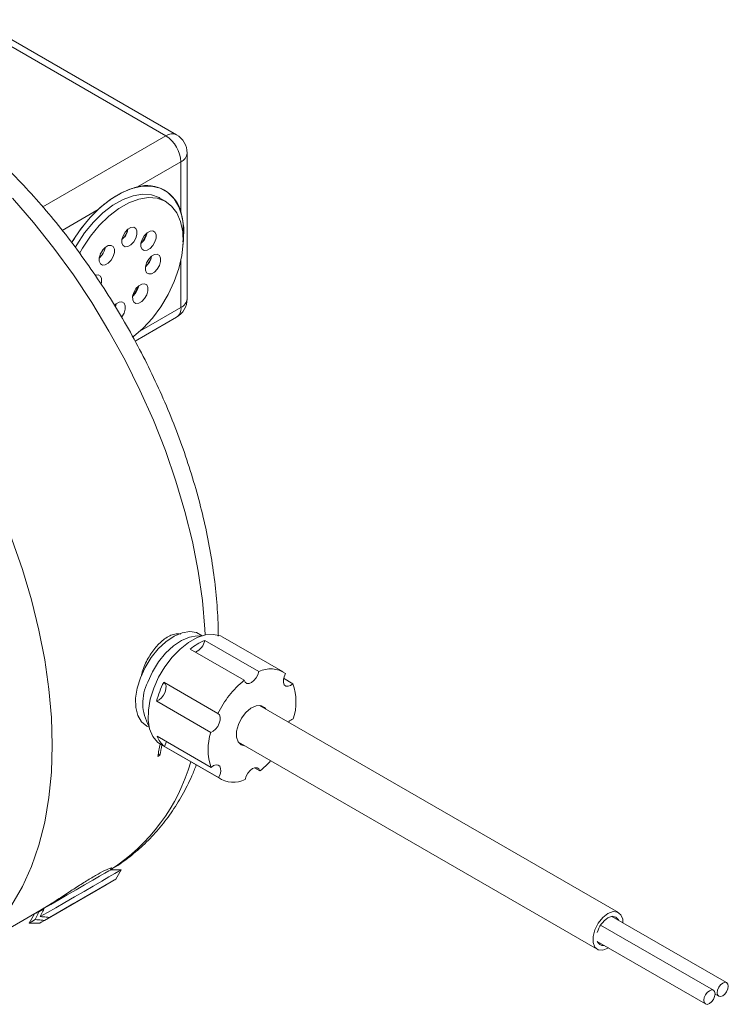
# Model space of a CAD drawing. Header units: inches. Extents: x 0.84 to 7.49, y 1.48 to 7.26.
# Tile 8 of 8: x 6.45 to 7.49, y 4.69 to 6.14. Entities that reach past the tile are written whole.
import ezdxf

# ---------------------------------------------------------------- set-up
doc = ezdxf.new("R2010")
doc.units = ezdxf.units.IN
doc.header["$MEASUREMENT"] = 0

msp = doc.modelspace()

# ---------------------------------------------------------------- linework, layer by layer
at = {"color": 7, "linetype": 'Continuous', "lineweight": 15}
for p, q in [((6.6666, 5.9677), (6.3734, 6.137)), ((6.6823, 5.9692), (6.389, 6.1385)), ((6.6979, 5.7278), (6.6979, 5.9422)), ((6.6887, 5.9294), (6.6249, 5.8926)), ((6.6887, 5.8557), (6.6887, 5.9294)), ((6.6664, 5.8712), (6.6578, 5.8761)), ((6.6058, 5.8189), (6.6093, 5.8251)), ((6.6083, 5.828), (6.61, 5.8269)), ((6.6083, 5.828), (6.61, 5.8269)), ((6.6311, 5.8104), (6.6387, 5.8236)), ((6.5702, 5.7935), (6.5738, 5.7996)), ((6.6403, 5.7788), (6.6441, 5.7853)), ((6.643, 5.7834), (6.6432, 5.7832)), ((6.6179, 5.7317), (6.6259, 5.7456)), ((6.6254, 5.7459), (6.6259, 5.7456)), ((6.6254, 5.7459), (6.6259, 5.7456)), ((6.6259, 5.7456), (6.6268, 5.7471)), ((6.6213, 5.6656), (6.6823, 5.7008)), ((6.839, 5.179), (6.7506, 5.23)), ((6.7237, 5.2252), (6.8033, 5.1793)), ((6.7818, 5.1666), (6.7023, 5.2126)), ((6.6635, 5.1636), (6.7431, 5.1177)), ((6.8398, 5.1695), (6.8535, 5.1616)), ((6.7326, 5.09), (6.6531, 5.136)), ((7.3322, 4.825), (6.8045, 5.1296)), ((6.6536, 5.0843), (6.7332, 5.0383)), ((6.6593, 5.072), (6.7477, 5.0209)), ((6.7733, 5.0755), (7.301, 4.7708)), ((6.6579, 5.0563), (6.6546, 5.0544)), ((6.6579, 5.0563), (6.6554, 5.0584)), ((6.7441, 5.0234), (6.6646, 5.0693)), ((6.8049, 5.0333), (6.797, 5.0379)), ((6.5853, 4.8876), (6.5867, 4.8899)), ((6.6009, 4.8876), (6.5853, 4.8876)), ((6.5931, 4.874), (6.6009, 4.8876)), ((6.5863, 4.8701), (6.4956, 4.8177)), ((6.4881, 4.8134), (6.5788, 4.8658)), ((6.3812, 4.77), (6.4832, 4.8289)), ((6.4798, 4.8259), (6.4873, 4.8302)), ((6.4734, 4.823), (6.4656, 4.8094)), ((6.4729, 4.823), (6.4734, 4.823)), ((7.4912, 4.7217), (7.3224, 4.8192)), ((6.4656, 4.8094), (6.4812, 4.8094)), ((7.4718, 4.7105), (7.3058, 4.8063)), ((7.301, 4.7822), (7.4602, 4.6904)), ((7.4742, 4.7047), (7.4796, 4.7016))]:
    msp.add_line(p, q, dxfattribs=at)
at = {"color": 8, "linetype": 'Continuous', "lineweight": 15}
for p, q in [((6.4856, 5.8632), (6.6666, 5.9677)), ((6.567, 5.8591), (6.5141, 5.8286)), ((6.6887, 5.7151), (6.6887, 5.785)), ((6.6282, 5.6801), (6.6887, 5.7151))]:
    msp.add_line(p, q, dxfattribs=at)
at = {"color": 7, "linetype": 'Continuous', "lineweight": 15, "flags": 128}
for points in [[(6.5418, 5.8308), (6.5555, 5.8475), (6.5702, 5.8622), (6.5855, 5.8744), (6.6012, 5.8839), (6.6166, 5.8904), (6.6316, 5.8937), (6.6456, 5.8938), (6.6584, 5.8907), (6.6695, 5.8844), (6.6787, 5.8752), (6.6858, 5.8631), (6.6905, 5.8486), (6.6928, 5.8321), (6.6925, 5.8139), (6.6918, 5.8068)], [(6.5471, 5.8248), (6.5601, 5.8406), (6.5741, 5.8543), (6.5888, 5.8656), (6.6037, 5.8741), (6.6183, 5.8796), (6.6323, 5.8819), (6.6453, 5.8809), (6.6568, 5.8767), (6.6578, 5.8761)], [(6.5557, 5.8198), (6.5687, 5.8356), (6.5827, 5.8494), (6.5974, 5.8607), (6.6123, 5.8692), (6.6269, 5.8746), (6.6409, 5.8769), (6.6538, 5.8759), (6.6654, 5.8717), (6.6751, 5.8644), (6.6829, 5.8542), (6.6883, 5.8414), (6.6914, 5.8264), (6.6919, 5.8095), (6.69, 5.7914), (6.6856, 5.7724), (6.6788, 5.7533), (6.6699, 5.7344), (6.6591, 5.7163), (6.6468, 5.6996), (6.6332, 5.6848), (6.6188, 5.6722), (6.6177, 5.6714)], [(6.5282, 5.8104), (6.5295, 5.8126), (6.5418, 5.8308)], [(6.5332, 5.8035), (6.5355, 5.8073), (6.5471, 5.8248)], [(6.6193, 5.8116), (6.6224, 5.817), (6.6241, 5.8227), (6.6241, 5.8278), (6.6224, 5.8315), (6.6193, 5.8333), (6.6152, 5.8329), (6.6108, 5.8304), (6.6067, 5.8261), (6.6036, 5.8206), (6.6019, 5.815), (6.6019, 5.8099), (6.6036, 5.8061), (6.6067, 5.8043), (6.6108, 5.8047), (6.6152, 5.8073), (6.6193, 5.8116)], [(6.6474, 5.8061), (6.6505, 5.8115), (6.6522, 5.8172), (6.6522, 5.8223), (6.6505, 5.8261), (6.6474, 5.8279), (6.6433, 5.8275), (6.6389, 5.8249), (6.6348, 5.8206), (6.6317, 5.8152), (6.63, 5.8095), (6.63, 5.8044), (6.6317, 5.8007), (6.6348, 5.7989), (6.6389, 5.7993), (6.6433, 5.8018), (6.6474, 5.8061)], [(6.5397, 5.7947), (6.544, 5.8024), (6.5557, 5.8198)], [(6.6019, 5.8149), (6.6019, 5.8149), (6.606, 5.8192)], [(6.63, 5.8094), (6.6301, 5.8095), (6.6342, 5.8138)], [(6.5861, 5.7848), (6.5892, 5.7902), (6.5909, 5.7959), (6.5909, 5.801), (6.5892, 5.8047), (6.5861, 5.8065), (6.582, 5.8061), (6.5776, 5.8036), (6.5735, 5.7993), (6.5704, 5.7939), (6.5687, 5.7882), (6.5687, 5.7831), (6.5704, 5.7794), (6.5735, 5.7775), (6.5776, 5.778), (6.582, 5.7805), (6.5861, 5.7848)], [(6.5687, 5.7881), (6.5688, 5.7882), (6.5728, 5.7925)], [(6.654, 5.7717), (6.6571, 5.7771), (6.6588, 5.7827), (6.6588, 5.7878), (6.6571, 5.7916), (6.654, 5.7934), (6.6499, 5.793), (6.6455, 5.7904), (6.6414, 5.7861), (6.6383, 5.7807), (6.6366, 5.775), (6.6366, 5.7699), (6.6383, 5.7662), (6.6414, 5.7644), (6.6455, 5.7648), (6.6499, 5.7673), (6.654, 5.7717)], [(6.6366, 5.775), (6.6367, 5.775), (6.6408, 5.7793)], [(6.5714, 5.7494), (6.5721, 5.7526), (6.5721, 5.7577), (6.5704, 5.7614), (6.5673, 5.7632), (6.5632, 5.7628), (6.5625, 5.7625)], [(6.6352, 5.7283), (6.6384, 5.7337), (6.64, 5.7394), (6.64, 5.7445), (6.6384, 5.7482), (6.6352, 5.75), (6.6312, 5.7496), (6.6267, 5.7471), (6.6227, 5.7428), (6.6195, 5.7374), (6.6178, 5.7317), (6.6179, 5.7266), (6.6195, 5.7229), (6.6227, 5.7211), (6.6267, 5.7215), (6.6312, 5.724), (6.6352, 5.7283)], [(6.622, 5.736), (6.6251, 5.7414), (6.6268, 5.7471)], [(6.6021, 5.7015), (6.6052, 5.7069), (6.6069, 5.7126), (6.6069, 5.7177), (6.6052, 5.7215), (6.6021, 5.7233), (6.598, 5.7229), (6.5936, 5.7203), (6.5911, 5.718)], [(6.6179, 5.7317), (6.6179, 5.7317), (6.622, 5.736)], [(6.5925, 5.716), (6.5936, 5.7203), (6.5936, 5.7204)], [(6.72, 5.2321), (6.7118, 5.2367), (6.7017, 5.2383), (6.6905, 5.2365), (6.6786, 5.2315), (6.6667, 5.2234), (6.6553, 5.2128), (6.6449, 5.1999), (6.6361, 5.1856), (6.6291, 5.1703)], [(6.7181, 5.2315), (6.7127, 5.2319), (6.7015, 5.2301), (6.6897, 5.2251), (6.6778, 5.2171), (6.6663, 5.2064), (6.656, 5.1936), (6.6471, 5.1792), (6.6402, 5.164)], [(6.7506, 5.23), (6.7469, 5.2318), (6.7365, 5.2342), (6.7249, 5.2334), (6.7126, 5.2294), (6.6999, 5.2224), (6.6875, 5.2126), (6.6757, 5.2005), (6.665, 5.1865), (6.6559, 5.1711), (6.6487, 5.1549)], [(6.7818, 5.1666), (6.7833, 5.1636), (6.7858, 5.162), (6.7891, 5.1619), (6.7927, 5.1634), (6.7962, 5.1662), (6.7994, 5.1701), (6.8019, 5.1746), (6.8033, 5.1793)], [(6.8426, 5.1766), (6.8404, 5.1719), (6.8394, 5.1673), (6.8395, 5.1631), (6.8408, 5.16), (6.8432, 5.1581), (6.8463, 5.1578), (6.8499, 5.159), (6.8535, 5.1616)], [(6.6291, 5.1703), (6.6244, 5.1549), (6.6222, 5.1401), (6.6226, 5.1265), (6.6255, 5.1149), (6.6309, 5.1056), (6.6384, 5.0992), (6.6422, 5.0974)], [(6.6531, 5.136), (6.6567, 5.1376), (6.6602, 5.1406), (6.6633, 5.1447), (6.6656, 5.1493), (6.6668, 5.154), (6.6669, 5.1582), (6.6658, 5.1615), (6.664, 5.1633)], [(6.6487, 5.1549), (6.6436, 5.1386), (6.6409, 5.1228), (6.6406, 5.1081), (6.6428, 5.095), (6.6475, 5.084), (6.6543, 5.0756), (6.6593, 5.072)], [(6.8134, 5.1245), (6.8117, 5.1265), (6.8062, 5.1294), (6.7993, 5.129), (6.7918, 5.1255), (6.7844, 5.1193), (6.778, 5.1109), (6.7733, 5.1014)], [(6.7326, 5.09), (6.7362, 5.0917), (6.7398, 5.0947), (6.7429, 5.0987), (6.7452, 5.1034), (6.7464, 5.108), (6.7464, 5.1123), (6.7453, 5.1156), (6.7431, 5.1177)], [(6.7733, 5.1014), (6.7707, 5.0917), (6.7706, 5.0829), (6.773, 5.0759), (6.7775, 5.0716), (6.7822, 5.0703)], [(6.6646, 5.0693), (6.6667, 5.0739), (6.6674, 5.0763)], [(6.7441, 5.0234), (6.7463, 5.028), (6.7473, 5.0327), (6.7472, 5.0368), (6.7459, 5.04), (6.7435, 5.0418), (6.7404, 5.0422), (6.7368, 5.041), (6.7332, 5.0383)], [(6.8049, 5.0333), (6.8034, 5.0363), (6.8009, 5.0379), (6.7976, 5.038), (6.794, 5.0366), (6.7904, 5.0338), (6.7873, 5.0299), (6.7848, 5.0253), (6.7834, 5.0206)], [(6.5853, 4.8876), (6.5851, 4.8874), (6.5826, 4.886), (6.5771, 4.8828), (6.5691, 4.8782), (6.559, 4.8723), (6.5472, 4.8656), (6.5345, 4.8582), (6.5215, 4.8507), (6.509, 4.8435), (6.4975, 4.8369), (6.4878, 4.8312), (6.4803, 4.8269), (6.4754, 4.8241), (6.4735, 4.823), (6.4734, 4.823)], [(6.6009, 4.8876), (6.6005, 4.8873), (6.5974, 4.8855), (6.5915, 4.8821), (6.583, 4.8772), (6.5723, 4.8711), (6.5599, 4.8639), (6.5463, 4.856), (6.5322, 4.8479), (6.518, 4.8397), (6.5046, 4.8319), (6.4924, 4.8249), (6.482, 4.8189)], [(6.5863, 4.8701), (6.5913, 4.873), (6.5931, 4.874), (6.5917, 4.8732), (6.587, 4.8705), (6.5795, 4.8662), (6.5695, 4.8604), (6.5576, 4.8535), (6.5445, 4.8459), (6.531, 4.8381), (6.5178, 4.8305), (6.5058, 4.8236), (6.4956, 4.8177)], [(6.4881, 4.8134), (6.4831, 4.8105), (6.4813, 4.8094), (6.4827, 4.8103), (6.4873, 4.8129), (6.4949, 4.8173), (6.5049, 4.8231), (6.5168, 4.83), (6.5299, 4.8375), (6.5434, 4.8453), (6.5566, 4.8529), (6.5686, 4.8599), (6.5788, 4.8658)], [(6.4798, 4.8259), (6.4806, 4.8264), (6.4814, 4.8269), (6.4823, 4.8274), (6.4832, 4.8279), (6.4842, 4.8285), (6.4852, 4.829), (6.4862, 4.8296), (6.4873, 4.8302)], [(7.3166, 4.8234), (7.3242, 4.8262), (7.3308, 4.8256), (7.3357, 4.8217), (7.3384, 4.8149), (7.3387, 4.8098)], [(6.4745, 4.8146), (6.4688, 4.8113), (6.4659, 4.8096), (6.4656, 4.8094)], [(7.3173, 4.7728), (7.3166, 4.7724), (7.309, 4.7696), (7.3024, 4.7701), (7.2975, 4.7741), (7.2948, 4.7809), (7.2948, 4.7898), (7.2975, 4.7996), (7.3024, 4.8092), (7.309, 4.8175), (7.3166, 4.8234), (7.3166, 4.8234)], [(7.3166, 4.8171), (7.323, 4.8193), (7.3284, 4.8182), (7.332, 4.8141), (7.3322, 4.8135)], [(7.466, 4.7099), (7.4691, 4.711), (7.4718, 4.7105), (7.4736, 4.7085), (7.4742, 4.7052), (7.4736, 4.7012), (7.4718, 4.6971), (7.4691, 4.6935), (7.466, 4.6909), (7.4628, 4.6898), (7.4602, 4.6904), (7.4584, 4.6924), (7.4578, 4.6957), (7.4584, 4.6997), (7.4602, 4.7038), (7.4628, 4.7074), (7.466, 4.7099)], [(7.4854, 4.7212), (7.4886, 4.7222), (7.4912, 4.7217), (7.493, 4.7197), (7.4936, 4.7164), (7.493, 4.7124), (7.4912, 4.7083), (7.4886, 4.7047), (7.4854, 4.7022), (7.4823, 4.7011), (7.4796, 4.7016), (7.4778, 4.7036), (7.4772, 4.7069), (7.4778, 4.7109), (7.4796, 4.715), (7.4823, 4.7186), (7.4854, 4.7212)]]:
    msp.add_lwpolyline(points, dxfattribs=at)
at = {"color": 8, "linetype": 'Continuous', "lineweight": 15, "flags": 128}
for points in [[(6.7246, 5.2333), (6.7241, 5.242), (6.7204, 5.284), (6.7143, 5.327), (6.7057, 5.3708), (6.6947, 5.4151), (6.6814, 5.4598), (6.6659, 5.5046), (6.6482, 5.5493), (6.6284, 5.5936), (6.6066, 5.6374), (6.583, 5.6804), (6.5576, 5.7224), (6.5306, 5.7631), (6.5021, 5.8024), (6.4722, 5.8401), (6.4412, 5.876)], [(6.3812, 5.5065), (6.4027, 5.4633), (6.4225, 5.419), (6.4402, 5.3743), (6.4557, 5.3295), (6.469, 5.2848), (6.4799, 5.2405), (6.4885, 5.1967), (6.4947, 5.1537), (6.4984, 5.1117), (6.4996, 5.0709)], [(6.4996, 5.0709), (6.4984, 5.0316), (6.4947, 4.9939), (6.4885, 4.958), (6.4799, 4.9241), (6.469, 4.8924), (6.4557, 4.8631), (6.4402, 4.8362), (6.4225, 4.812), (6.4027, 4.7905), (6.3812, 4.7721)]]:
    msp.add_lwpolyline(points, dxfattribs=at)
at = {"color": 8, "linetype": 'Continuous', "lineweight": 15}
for centre, radius, start, end in [((6.6758, 5.9549), 0.0157, 65.6929, 125.6174), ((6.6823, 5.9437), 0.0157, 294.3747, 354.3054), ((6.6823, 5.7294), 0.0157, 294.3747, 354.3054), ((6.6739, 5.7132), 0.015, 304.0574, 7.2548), ((6.4328, 5.1243), 0.2814, 302.8803, 343.9693)]:
    msp.add_arc(centre, radius, start, end, dxfattribs=at)
at = {"color": 7, "linetype": 'Continuous', "lineweight": 15}
for centre, radius, start, end in [((6.6666, 5.9422), 0.0313, 0, 60.0027), ((6.6408, 5.9272), 0.048, 2.6055, 57.3945), ((6.6387, 5.8428), 0.0517, 14.5214, 105.468), ((6.7198, 5.6984), 0.2218, 133.5604, 149.7592), ((6.5862, 5.8344), 0.025, 322.5689, 350.7242), ((6.6143, 5.829), 0.025, 322.5691, 350.7241), ((6.553, 5.8077), 0.025, 322.5689, 350.7242), ((6.6209, 5.7945), 0.025, 322.569, 350.7238), ((6.6666, 5.7278), 0.0312, 299.9973, 0), ((6.757, 5.1445), 0.0873, 112.4121, 128.816), ((6.7015, 5.2287), 0.0225, 292.6296, 351.0433), ((6.8206, 5.1445), 0.0389, 55.5582, 116.3995), ((6.6999, 5.1331), 0.0672, 152.7011, 210.1617), ((6.7939, 5.0983), 0.1458, 153.4074, 165.0492), ((6.8734, 5.0543), 0.1449, 129.2046, 154.0705), ((6.7747, 5.1349), 0.0832, 342.5187, 18.73), ((6.8595, 5.0937), 0.0171, 108.5799, 137.8222), ((6.8119, 5.0651), 0.0832, 162.5187, 198.73), ((6.6876, 5.0976), 0.0365, 201.4876, 230.9142), ((6.1919, 5.1515), 0.4728, 348.1533, 350.4141), ((6.1968, 5.1531), 0.4711, 348.1514, 349.9872), ((6.7268, 5.1318), 0.1257, 308.4211, 318.2946), ((6.7661, 5.0555), 0.0389, 235.5583, 296.3993), ((7.3368, 4.786), 0.037, 123.0773, 165.1288), ((7.3093, 4.7853), 0.00885, 200.1477, 279.8579)]:
    msp.add_arc(centre, radius, start, end, dxfattribs=at)
for points, knots in [([(6.7435, 5.2316), (6.7436, 5.2332), (6.7438, 5.2478), (6.7421, 5.2763), (6.7382, 5.3171), (6.7318, 5.3588), (6.7232, 5.4008), (6.7124, 5.4432), (6.6995, 5.4857), (6.6846, 5.5282), (6.6677, 5.5704), (6.6489, 5.6122), (6.6284, 5.6534), (6.6061, 5.6939), (6.5822, 5.7334), (6.5567, 5.7718), (6.5299, 5.809), (6.5018, 5.8447), (6.4725, 5.8788), (6.4421, 5.9112), (6.4108, 5.9417), (6.3787, 5.9702), (6.3458, 5.9965), (6.3124, 6.0205), (6.2785, 6.0421), (6.2443, 6.0611), (6.2099, 6.0775), (6.1754, 6.091), (6.1411, 6.1017), (6.1072, 6.1094), (6.0737, 6.114), (6.0411, 6.1155), (6.0094, 6.1139), (5.9788, 6.1092), (5.9496, 6.1017), (5.922, 6.0911), (5.9033, 6.0824), (5.8944, 6.0765), (5.8936, 6.076)], [0, 0, 0, 0, 0.003607, 0.033165, 0.062712, 0.092231, 0.121713, 0.151156, 0.180561, 0.20993, 0.239271, 0.268589, 0.297892, 0.327186, 0.35648, 0.385779, 0.415089, 0.44442, 0.473778, 0.503171, 0.532605, 0.562088, 0.591623, 0.621214, 0.650857, 0.680546, 0.710263, 0.739967, 0.769609, 0.799124, 0.828435, 0.857463, 0.886143, 0.91444, 0.942359, 0.969948, 0.997293, 1, 1, 1, 1]), ([(6.6249, 5.8926), (6.62, 5.8911), (6.6099, 5.8882), (6.5949, 5.8804), (6.5805, 5.871), (6.5715, 5.8631), (6.567, 5.8591)], [0, 0, 0, 0, 0.256019, 0.518821, 0.75725, 1, 1, 1, 1]), ([(6.6917, 5.8117), (6.6919, 5.8165), (6.6925, 5.8269), (6.6919, 5.8418), (6.6898, 5.8511), (6.6887, 5.8557)], [0, 0, 0, 0, 0.298047, 0.645872, 1, 1, 1, 1]), ([(6.6884, 5.2345), (6.6855, 5.2348), (6.6781, 5.2355), (6.6649, 5.2284), (6.6513, 5.2158), (6.6401, 5.1988), (6.6329, 5.1839), (6.631, 5.1753), (6.6306, 5.1734)], [0, 0, 0, 0, 0.128461, 0.334565, 0.528108, 0.725467, 0.938671, 1, 1, 1, 1]), ([(6.5856, 4.8882), (6.5869, 4.889), (6.5968, 4.8943), (6.6138, 4.9068), (6.636, 4.9257), (6.6563, 4.9473), (6.6746, 4.9711), (6.6909, 4.9974), (6.7032, 5.0211), (6.7092, 5.0366), (6.7113, 5.042)], [0, 0, 0, 0, 0.0238365, 0.1712157, 0.3185745, 0.4665253, 0.6156521, 0.766396, 0.9190089, 1, 1, 1, 1]), ([(6.5858, 4.8894), (6.5862, 4.8898), (6.5877, 4.8912), (6.5826, 4.8896), (6.5715, 4.8842), (6.5563, 4.8754), (6.5396, 4.865), (6.522, 4.8535), (6.5045, 4.842), (6.4912, 4.8336), (6.4853, 4.8302), (6.4835, 4.8291)], [0, 0, 0, 0, 0.04742, 0.190962, 0.3224, 0.440908, 0.553959, 0.670967, 0.798134, 0.936794, 1, 1, 1, 1]), ([(6.4798, 4.8259), (6.4793, 4.8247), (6.4775, 4.821), (6.4758, 4.8172), (6.4745, 4.8146)], [0, 0, 0, 0, 0.3109828, 1, 1, 1, 1]), ([(6.482, 4.8189), (6.4833, 4.8215), (6.485, 4.8253), (6.4868, 4.8291), (6.4873, 4.8302)], [0, 0, 0, 0, 0.6890172, 1, 1, 1, 1]), ([(6.4745, 4.8146), (6.4774, 4.8143), (6.482, 4.8139), (6.4865, 4.8135), (6.4881, 4.8134)], [0, 0, 0, 0, 0.643769, 1, 1, 1, 1]), ([(6.4956, 4.8177), (6.494, 4.8178), (6.4895, 4.8182), (6.4849, 4.8187), (6.482, 4.8189)], [0, 0, 0, 0, 0.356231, 1, 1, 1, 1])]:
    msp.add_open_spline(points, degree=3, knots=knots, dxfattribs=at)

doc.saveas('drawing.dxf')
